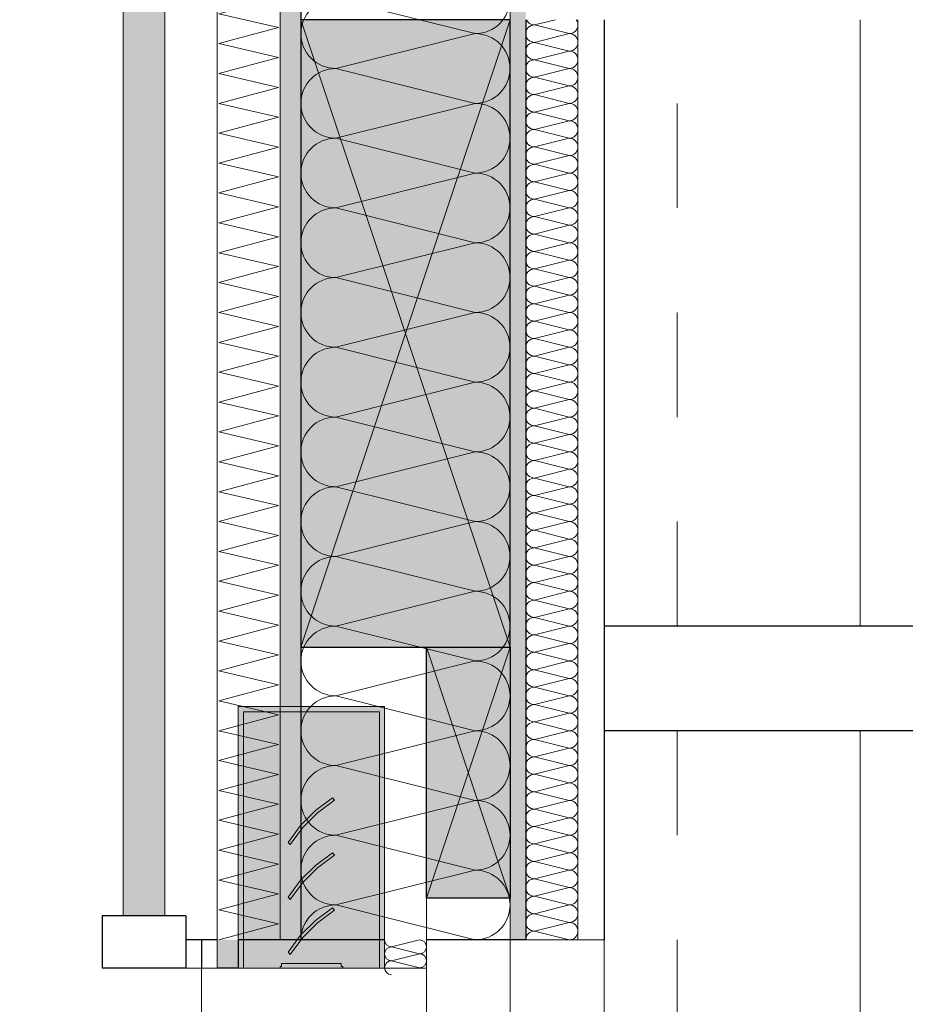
# Model space of a CAD drawing. Header units: metres. Extents: x -16 to 43.7, y -22.2 to 4.
# Tile 18 of 77: x -0.6 to 0.2, y -7.4 to -6.5. Entities that reach past the tile are written whole.
import ezdxf

# ---------------------------------------------------------------- set-up
doc = ezdxf.new("R2010")
doc.units = ezdxf.units.M
doc.header["$MEASUREMENT"] = 0
doc.linetypes.add('Raster', pattern=[0.2, 0.1, -0.05, 0, -0.05])
doc.layers.get('0').update_dxf_attribs({"color": 8, "lineweight": 9})
doc.layers.get('Defpoints').update_dxf_attribs({"color": 8, "lineweight": 9})
for name, color, linetype in [('Neubau_A-Außenwände', 8, 'Continuous'), ('Neubau_A-Stützen', 8, 'Continuous'), ('Neubau_A-TB Wände', 8, 'Continuous'), ('Neubau_B-abgehängte Decke', 8, 'Continuous'), ('Neubau_R-Konstruktionsraster gross', 33, 'Continuous'), ('Neubau_S-Ausbesserung 2D_3D', 8, 'Continuous'), ('Neubau_S-Linien _ Schraffuren.2D', 8, 'Continuous'), ('Neubau_T-Bemaßung', 8, 'Continuous'), ('Neubau_Z-Modellierung Fassade', 8, 'Continuous')]:
    doc.layers.add(name, color=color, linetype=linetype)
doc.styles.add('ERSTELLTER_STIL_2', font='arial.ttf')
doc.dimstyles.new('ERSTELLTER_STIL__1', dxfattribs={"dimtxt": 0.0875, "dimasz": 0.059375, "dimexe": 0.18, "dimexo": 0.0625, "dimgap": 0, "dimtad": 1, "dimzin": 0, "dimdsep": 46, "dimtxsty": 'ERSTELLTER_STIL_2', "dimblk": 'ARROWHEAD_6', "dimblk1": 'ARROWHEAD_6', "dimblk2": 'ARROWHEAD_6', "dimcen": 0.09, "dimclrd": 7, "dimclre": 7, "dimclrt": 7, "dimazin": 0, "dimtfac": 1, "dimtdec": 4, "dimtmove": 0, "dimatfit": 3, "dimfxl": 1, "dimtolj": 1, "dimtzin": 0, "dimarcsym": 0})

# ---------------------------------------------------------------- blocks, each defined once
blk = doc.blocks.new('*X221', base_point=(3718.76562, 0))
at = {"layer": 'Neubau_A-Außenwände', "color": 8, "linetype": 'Continuous', "lineweight": 9}
for p, q in [((4083.40684, 2.8), (4083.38018, 2.79333)), ((4083.40684, 2.78667), (4083.38018, 2.79333)), ((4083.40684, 2.78667), (4083.38018, 2.78)), ((4083.40684, 2.77333), (4083.38018, 2.78)), ((4083.40684, 2.77333), (4083.40551, 2.773))]:
    blk.add_line(p, q, dxfattribs=at)
for centre, start, end in [((4083.38018, 2.8), 180, 270), ((4083.40684, 2.79333), 0, 90), ((4083.38018, 2.78667), 90, 180), ((4083.40684, 2.79333), 270, 0), ((4083.38018, 2.78667), 180, 270), ((4083.38018, 2.77333), 90, 180), ((4083.40684, 2.78), 0, 90), ((4083.40684, 2.78), 270, 0), ((4083.38018, 2.77333), 182.86241, 270), ((4083.40684, 2.76667), 71.80513, 90)]:
    blk.add_arc(centre, 0.00667, start, end, dxfattribs=at)
blk = doc.blocks.new('*X222', base_point=(3718.76562, 0))
at = {"layer": 'Neubau_A-Außenwände', "linetype": 'Continuous', "lineweight": 9}
blk.add_hatch(color=8, dxfattribs=at).paths.add_polyline_path([(4083.23351, 2.8), (4083.21351, 2.8), (4083.21351, 2.773), (4083.23351, 2.773)])
blk = doc.blocks.new('*X225', base_point=(3718.76562, 0))
at = {"layer": 'Neubau_A-Außenwände', "color": 8, "linetype": 'Continuous', "lineweight": 9}
for p, q in [((4083.45351, 4.465), (4083.32684, 4.43333)), ((4083.46018, 4.4), (4083.32684, 4.43333)), ((4083.46018, 4.4), (4083.32684, 4.36667)), ((4083.46018, 4.33333), (4083.32684, 4.36667)), ((4083.46018, 4.33333), (4083.32684, 4.3)), ((4083.46018, 4.26667), (4083.32684, 4.3)), ((4083.46018, 4.26667), (4083.32684, 4.23333)), ((4083.46018, 4.2), (4083.32684, 4.23333)), ((4083.46018, 4.2), (4083.32684, 4.16667)), ((4083.46018, 4.13333), (4083.32684, 4.16667)), ((4083.46018, 4.13333), (4083.32684, 4.1)), ((4083.46018, 4.06667), (4083.32684, 4.1)), ((4083.46018, 4.06667), (4083.32684, 4.03333)), ((4083.46018, 4), (4083.32684, 4.03333)), ((4083.46018, 4), (4083.32684, 3.96667)), ((4083.46018, 3.93333), (4083.32684, 3.96667)), ((4083.46018, 3.93333), (4083.32684, 3.9)), ((4083.46018, 3.86667), (4083.32684, 3.9)), ((4083.46018, 3.86667), (4083.32684, 3.83333)), ((4083.46018, 3.8), (4083.32684, 3.83333)), ((4083.46018, 3.8), (4083.32684, 3.76667)), ((4083.46018, 3.73333), (4083.32684, 3.76667)), ((4083.46018, 3.73333), (4083.32684, 3.7)), ((4083.46018, 3.66667), (4083.32684, 3.7)), ((4083.46018, 3.66667), (4083.32684, 3.63333)), ((4083.46018, 3.6), (4083.32684, 3.63333)), ((4083.46018, 3.6), (4083.32684, 3.56667)), ((4083.46018, 3.53333), (4083.32684, 3.56667)), ((4083.46018, 3.53333), (4083.32684, 3.5)), ((4083.46018, 3.46667), (4083.32684, 3.5)), ((4083.46018, 3.46667), (4083.32684, 3.43333)), ((4083.46018, 3.4), (4083.32684, 3.43333)), ((4083.46018, 3.4), (4083.32684, 3.36667)), ((4083.46018, 3.33333), (4083.32684, 3.36667)), ((4083.46018, 3.33333), (4083.32684, 3.3)), ((4083.46018, 3.26667), (4083.32684, 3.3)), ((4083.46018, 3.26667), (4083.32684, 3.23333)), ((4083.46018, 3.2), (4083.32684, 3.23333)), ((4083.46018, 3.2), (4083.32684, 3.16667)), ((4083.46018, 3.13333), (4083.32684, 3.16667)), ((4083.46018, 3.13333), (4083.32684, 3.1)), ((4083.46018, 3.06667), (4083.32684, 3.1)), ((4083.46018, 3.06667), (4083.32684, 3.03333)), ((4083.46018, 3), (4083.32684, 3.03333)), ((4083.46018, 3), (4083.32684, 2.96667)), ((4083.46018, 2.93333), (4083.32684, 2.96667)), ((4083.46018, 2.93333), (4083.32684, 2.9)), ((4083.46018, 2.86667), (4083.32684, 2.9)), ((4083.46018, 2.86667), (4083.32684, 2.83333)), ((4083.46018, 2.8), (4083.32684, 2.83333))]:
    blk.add_line(p, q, dxfattribs=at)
for centre, start, end in [((4083.32684, 4.46667), 182.86598, 270), ((4083.46018, 4.43333), 0, 71.80513), ((4083.32684, 4.4), 90, 180), ((4083.46018, 4.43333), 270, 0), ((4083.32684, 4.4), 180, 270), ((4083.46018, 4.36667), 0, 90), ((4083.32684, 4.33333), 90, 180), ((4083.46018, 4.36667), 270, 0), ((4083.32684, 4.33333), 180, 270), ((4083.46018, 4.3), 0, 90), ((4083.32684, 4.26667), 90, 180), ((4083.46018, 4.3), 270, 0), ((4083.32684, 4.26667), 180, 270), ((4083.46018, 4.23333), 0, 90), ((4083.32684, 4.2), 90, 180), ((4083.46018, 4.23333), 270, 0), ((4083.32684, 4.2), 180, 270), ((4083.46018, 4.16667), 0, 90), ((4083.32684, 4.13333), 90, 180), ((4083.46018, 4.16667), 270, 0), ((4083.32684, 4.13333), 180, 270), ((4083.46018, 4.1), 0, 90), ((4083.32684, 4.06667), 90, 180), ((4083.46018, 4.1), 270, 0), ((4083.32684, 4.06667), 180, 270), ((4083.46018, 4.03333), 0, 90), ((4083.32684, 4), 90, 180), ((4083.46018, 4.03333), 270, 0), ((4083.32684, 4), 180, 270), ((4083.46018, 3.96667), 0, 90), ((4083.32684, 3.93333), 90, 180), ((4083.46018, 3.96667), 270, 0), ((4083.32684, 3.93333), 180, 270), ((4083.46018, 3.9), 0, 90), ((4083.32684, 3.86667), 90, 180), ((4083.46018, 3.9), 270, 0), ((4083.32684, 3.86667), 180, 270), ((4083.46018, 3.83333), 0, 90), ((4083.32684, 3.8), 90, 180), ((4083.46018, 3.83333), 270, 0), ((4083.32684, 3.8), 180, 270), ((4083.46018, 3.76667), 0, 90), ((4083.32684, 3.73333), 90, 180), ((4083.46018, 3.76667), 270, 0), ((4083.32684, 3.73333), 180, 270), ((4083.46018, 3.7), 0, 90), ((4083.32684, 3.66667), 90, 180), ((4083.46018, 3.7), 270, 0), ((4083.32684, 3.66667), 180, 270), ((4083.46018, 3.63333), 0, 90), ((4083.32684, 3.6), 90, 180), ((4083.46018, 3.63333), 270, 0), ((4083.32684, 3.6), 180, 270), ((4083.46018, 3.56667), 0, 90), ((4083.32684, 3.53333), 90, 180), ((4083.46018, 3.56667), 270, 0), ((4083.32684, 3.53333), 180, 270), ((4083.46018, 3.5), 0, 90), ((4083.32684, 3.46667), 90, 180), ((4083.46018, 3.5), 270, 0), ((4083.32684, 3.46667), 180, 270), ((4083.46018, 3.43333), 0, 90), ((4083.32684, 3.4), 90, 180), ((4083.46018, 3.43333), 270, 0), ((4083.32684, 3.4), 180, 270), ((4083.46018, 3.36667), 0, 90), ((4083.32684, 3.33333), 90, 180), ((4083.46018, 3.36667), 270, 0), ((4083.32684, 3.33333), 180, 270), ((4083.46018, 3.3), 0, 90), ((4083.32684, 3.26667), 90, 180), ((4083.46018, 3.3), 270, 0), ((4083.32684, 3.26667), 180, 270), ((4083.46018, 3.23333), 0, 90), ((4083.32684, 3.2), 90, 180), ((4083.46018, 3.23333), 270, 0), ((4083.32684, 3.2), 180, 270), ((4083.46018, 3.16667), 0, 90), ((4083.32684, 3.13333), 90, 180), ((4083.46018, 3.16667), 270, 0), ((4083.32684, 3.13333), 180, 270), ((4083.46018, 3.1), 0, 90), ((4083.32684, 3.06667), 90, 180), ((4083.46018, 3.1), 270, 0), ((4083.32684, 3.06667), 180, 270), ((4083.46018, 3.03333), 0, 90), ((4083.32684, 3), 90, 180), ((4083.46018, 3.03333), 270, 0), ((4083.32684, 3), 180, 270), ((4083.46018, 2.96667), 0, 90), ((4083.32684, 2.93333), 90, 180), ((4083.46018, 2.96667), 270, 0), ((4083.32684, 2.93333), 180, 270), ((4083.46018, 2.9), 0, 90), ((4083.32684, 2.86667), 90, 180), ((4083.46018, 2.9), 270, 0), ((4083.32684, 2.86667), 180, 270), ((4083.46018, 2.83333), 0, 90), ((4083.32684, 2.8), 90, 180), ((4083.46018, 2.83333), 270, 0)]:
    blk.add_arc(centre, 0.03333, start, end, dxfattribs=at)
blk = doc.blocks.new('*X228', base_point=(3718.76562, 0))
at = {"layer": 'Neubau_A-Außenwände', "color": 8, "linetype": 'Continuous', "lineweight": 9}
for p, q in [((4083.21496, 4.45714), (4083.24428, 4.465)), ((4083.27206, 4.44387), (4083.21496, 4.45714)), ((4083.21496, 4.42857), (4083.27206, 4.44387)), ((4083.27206, 4.4153), (4083.21496, 4.42857)), ((4083.21496, 4.4), (4083.27206, 4.4153)), ((4083.27206, 4.38673), (4083.21496, 4.4)), ((4083.21496, 4.37143), (4083.27206, 4.38673)), ((4083.27206, 4.35816), (4083.21496, 4.37143)), ((4083.21496, 4.34286), (4083.27206, 4.35816)), ((4083.27206, 4.32959), (4083.21496, 4.34286)), ((4083.21496, 4.31429), (4083.27206, 4.32959)), ((4083.27206, 4.30102), (4083.21496, 4.31429)), ((4083.21496, 4.28571), (4083.27206, 4.30102)), ((4083.27206, 4.27244), (4083.21496, 4.28571)), ((4083.21496, 4.25714), (4083.27206, 4.27244)), ((4083.27206, 4.24387), (4083.21496, 4.25714)), ((4083.21496, 4.22857), (4083.27206, 4.24387)), ((4083.27206, 4.2153), (4083.21496, 4.22857)), ((4083.21496, 4.2), (4083.27206, 4.2153)), ((4083.27206, 4.18673), (4083.21496, 4.2)), ((4083.21496, 4.17143), (4083.27206, 4.18673)), ((4083.27206, 4.15816), (4083.21496, 4.17143)), ((4083.21496, 4.14286), (4083.27206, 4.15816)), ((4083.27206, 4.12959), (4083.21496, 4.14286)), ((4083.21496, 4.11429), (4083.27206, 4.12959)), ((4083.27206, 4.10102), (4083.21496, 4.11429)), ((4083.21496, 4.08571), (4083.27206, 4.10102)), ((4083.27206, 4.07244), (4083.21496, 4.08571)), ((4083.21496, 4.05714), (4083.27206, 4.07244)), ((4083.27206, 4.04387), (4083.21496, 4.05714)), ((4083.21496, 4.02857), (4083.27206, 4.04387)), ((4083.27206, 4.0153), (4083.21496, 4.02857)), ((4083.21496, 4), (4083.27206, 4.0153)), ((4083.27206, 3.98673), (4083.21496, 4)), ((4083.21496, 3.97143), (4083.27206, 3.98673)), ((4083.27206, 3.95816), (4083.21496, 3.97143)), ((4083.21496, 3.94286), (4083.27206, 3.95816)), ((4083.27206, 3.92959), (4083.21496, 3.94286)), ((4083.21496, 3.91429), (4083.27206, 3.92959)), ((4083.27206, 3.90102), (4083.21496, 3.91429)), ((4083.21496, 3.88571), (4083.27206, 3.90102)), ((4083.27206, 3.87244), (4083.21496, 3.88571)), ((4083.21496, 3.85714), (4083.27206, 3.87244)), ((4083.27206, 3.84387), (4083.21496, 3.85714)), ((4083.21496, 3.82857), (4083.27206, 3.84387)), ((4083.27206, 3.8153), (4083.21496, 3.82857)), ((4083.21496, 3.8), (4083.27206, 3.8153)), ((4083.27206, 3.78673), (4083.21496, 3.8)), ((4083.21496, 3.77143), (4083.27206, 3.78673)), ((4083.27206, 3.75816), (4083.21496, 3.77143)), ((4083.21496, 3.74286), (4083.27206, 3.75816)), ((4083.27206, 3.72959), (4083.21496, 3.74286)), ((4083.21496, 3.71429), (4083.27206, 3.72959)), ((4083.27206, 3.70102), (4083.21496, 3.71429)), ((4083.21496, 3.68571), (4083.27206, 3.70102)), ((4083.27206, 3.67244), (4083.21496, 3.68571)), ((4083.21496, 3.65714), (4083.27206, 3.67244)), ((4083.27206, 3.64387), (4083.21496, 3.65714)), ((4083.21496, 3.62857), (4083.27206, 3.64387)), ((4083.27206, 3.6153), (4083.21496, 3.62857)), ((4083.21496, 3.6), (4083.27206, 3.6153)), ((4083.27206, 3.58673), (4083.21496, 3.6)), ((4083.21496, 3.57143), (4083.27206, 3.58673)), ((4083.27206, 3.55816), (4083.21496, 3.57143)), ((4083.21496, 3.54286), (4083.27206, 3.55816)), ((4083.27206, 3.52959), (4083.21496, 3.54286)), ((4083.21496, 3.51429), (4083.27206, 3.52959)), ((4083.27206, 3.50102), (4083.21496, 3.51429)), ((4083.21496, 3.48571), (4083.27206, 3.50102)), ((4083.27206, 3.47244), (4083.21496, 3.48571)), ((4083.21496, 3.45714), (4083.27206, 3.47244)), ((4083.27206, 3.44387), (4083.21496, 3.45714)), ((4083.21496, 3.42857), (4083.27206, 3.44387)), ((4083.27206, 3.4153), (4083.21496, 3.42857)), ((4083.21496, 3.4), (4083.27206, 3.4153)), ((4083.27206, 3.38673), (4083.21496, 3.4)), ((4083.21496, 3.37143), (4083.27206, 3.38673)), ((4083.27206, 3.35816), (4083.21496, 3.37143)), ((4083.21496, 3.34286), (4083.27206, 3.35816)), ((4083.27206, 3.32959), (4083.21496, 3.34286)), ((4083.21496, 3.31429), (4083.27206, 3.32959)), ((4083.27206, 3.30102), (4083.21496, 3.31429)), ((4083.21496, 3.28571), (4083.27206, 3.30102)), ((4083.27206, 3.27244), (4083.21496, 3.28571)), ((4083.21496, 3.25714), (4083.27206, 3.27244)), ((4083.27206, 3.24387), (4083.21496, 3.25714)), ((4083.21496, 3.22857), (4083.27206, 3.24387)), ((4083.27206, 3.2153), (4083.21496, 3.22857)), ((4083.21496, 3.2), (4083.27206, 3.2153)), ((4083.27206, 3.18673), (4083.21496, 3.2)), ((4083.21496, 3.17143), (4083.27206, 3.18673)), ((4083.27206, 3.15816), (4083.21496, 3.17143)), ((4083.21496, 3.14286), (4083.27206, 3.15816)), ((4083.27206, 3.12959), (4083.21496, 3.14286)), ((4083.21496, 3.11429), (4083.27206, 3.12959)), ((4083.27206, 3.10102), (4083.21496, 3.11429)), ((4083.21496, 3.08571), (4083.27206, 3.10102)), ((4083.27206, 3.07244), (4083.21496, 3.08571)), ((4083.21496, 3.05714), (4083.27206, 3.07244)), ((4083.27206, 3.04387), (4083.21496, 3.05714)), ((4083.21496, 3.02857), (4083.27206, 3.04387)), ((4083.27206, 3.0153), (4083.21496, 3.02857)), ((4083.21496, 3), (4083.27206, 3.0153)), ((4083.27206, 2.98673), (4083.21496, 3)), ((4083.21496, 2.97143), (4083.27206, 2.98673)), ((4083.27206, 2.95816), (4083.21496, 2.97143)), ((4083.21496, 2.94286), (4083.27206, 2.95816)), ((4083.27206, 2.92959), (4083.21496, 2.94286)), ((4083.21496, 2.91429), (4083.27206, 2.92959)), ((4083.27206, 2.90102), (4083.21496, 2.91429)), ((4083.21496, 2.88571), (4083.27206, 2.90102)), ((4083.27206, 2.87244), (4083.21496, 2.88571)), ((4083.21496, 2.85714), (4083.27206, 2.87244)), ((4083.27206, 2.84387), (4083.21496, 2.85714)), ((4083.21496, 2.82857), (4083.27206, 2.84387)), ((4083.27206, 2.8153), (4083.21496, 2.82857)), ((4083.21496, 2.8), (4083.27206, 2.8153))]:
    blk.add_line(p, q, dxfattribs=at)
blk = doc.blocks.new('*X238', base_point=(3718.76562, 0))
at = {"layer": 'Neubau_A-TB Wände', "color": 8, "linetype": 'Continuous', "lineweight": 9}
for p, q in [((4083.53684, 3.68), (4083.51684, 3.675)), ((4083.55018, 3.66667), (4083.51684, 3.675)), ((4083.55018, 3.66667), (4083.51684, 3.65833)), ((4083.55018, 3.65), (4083.51684, 3.65833)), ((4083.55018, 3.65), (4083.51684, 3.64167)), ((4083.55018, 3.63333), (4083.51684, 3.64167)), ((4083.55018, 3.63333), (4083.51684, 3.625)), ((4083.55018, 3.61667), (4083.51684, 3.625)), ((4083.55018, 3.61667), (4083.51684, 3.60833)), ((4083.55018, 3.6), (4083.51684, 3.60833)), ((4083.55018, 3.6), (4083.51684, 3.59167)), ((4083.55018, 3.58333), (4083.51684, 3.59167)), ((4083.55018, 3.58333), (4083.51684, 3.575)), ((4083.55018, 3.56667), (4083.51684, 3.575)), ((4083.55018, 3.56667), (4083.51684, 3.55833)), ((4083.55018, 3.55), (4083.51684, 3.55833)), ((4083.55018, 3.55), (4083.51684, 3.54167)), ((4083.55018, 3.53333), (4083.51684, 3.54167)), ((4083.55018, 3.53333), (4083.51684, 3.525)), ((4083.55018, 3.51667), (4083.51684, 3.525)), ((4083.55018, 3.51667), (4083.51684, 3.50833)), ((4083.55018, 3.5), (4083.51684, 3.50833)), ((4083.55018, 3.5), (4083.51684, 3.49167)), ((4083.55018, 3.48333), (4083.51684, 3.49167)), ((4083.55018, 3.48333), (4083.51684, 3.475)), ((4083.55018, 3.46667), (4083.51684, 3.475)), ((4083.55018, 3.46667), (4083.51684, 3.45833)), ((4083.55018, 3.45), (4083.51684, 3.45833)), ((4083.55018, 3.45), (4083.51684, 3.44167)), ((4083.55018, 3.43333), (4083.51684, 3.44167)), ((4083.55018, 3.43333), (4083.51684, 3.425)), ((4083.55018, 3.41667), (4083.51684, 3.425)), ((4083.55018, 3.41667), (4083.51684, 3.40833)), ((4083.55018, 3.4), (4083.51684, 3.40833)), ((4083.55018, 3.4), (4083.51684, 3.39167)), ((4083.55018, 3.38333), (4083.51684, 3.39167)), ((4083.55018, 3.38333), (4083.51684, 3.375)), ((4083.55018, 3.36667), (4083.51684, 3.375)), ((4083.55018, 3.36667), (4083.51684, 3.35833)), ((4083.55018, 3.35), (4083.51684, 3.35833)), ((4083.55018, 3.35), (4083.51684, 3.34167)), ((4083.55018, 3.33333), (4083.51684, 3.34167)), ((4083.55018, 3.33333), (4083.51684, 3.325)), ((4083.55018, 3.31667), (4083.51684, 3.325)), ((4083.55018, 3.31667), (4083.51684, 3.30833)), ((4083.55018, 3.3), (4083.51684, 3.30833)), ((4083.55018, 3.3), (4083.51684, 3.29167)), ((4083.55018, 3.28333), (4083.51684, 3.29167)), ((4083.55018, 3.28333), (4083.51684, 3.275)), ((4083.55018, 3.26667), (4083.51684, 3.275)), ((4083.55018, 3.26667), (4083.51684, 3.25833)), ((4083.55018, 3.25), (4083.51684, 3.25833)), ((4083.55018, 3.25), (4083.51684, 3.24167)), ((4083.55018, 3.23333), (4083.51684, 3.24167)), ((4083.55018, 3.23333), (4083.51684, 3.225)), ((4083.55018, 3.21667), (4083.51684, 3.225)), ((4083.55018, 3.21667), (4083.51684, 3.20833)), ((4083.55018, 3.2), (4083.51684, 3.20833)), ((4083.55018, 3.2), (4083.51684, 3.19167)), ((4083.55018, 3.18333), (4083.51684, 3.19167)), ((4083.55018, 3.18333), (4083.51684, 3.175)), ((4083.55018, 3.16667), (4083.51684, 3.175)), ((4083.55018, 3.16667), (4083.51684, 3.15833)), ((4083.55018, 3.15), (4083.51684, 3.15833)), ((4083.55018, 3.15), (4083.51684, 3.14167)), ((4083.55018, 3.13333), (4083.51684, 3.14167)), ((4083.55018, 3.13333), (4083.51684, 3.125)), ((4083.55018, 3.11667), (4083.51684, 3.125)), ((4083.55018, 3.11667), (4083.51684, 3.10833)), ((4083.55018, 3.1), (4083.51684, 3.10833)), ((4083.55018, 3.1), (4083.51684, 3.09167)), ((4083.55018, 3.08333), (4083.51684, 3.09167)), ((4083.55018, 3.08333), (4083.51684, 3.075)), ((4083.55018, 3.06667), (4083.51684, 3.075)), ((4083.55018, 3.06667), (4083.51684, 3.05833)), ((4083.55018, 3.05), (4083.51684, 3.05833)), ((4083.55018, 3.05), (4083.51684, 3.04167)), ((4083.55018, 3.03333), (4083.51684, 3.04167)), ((4083.55018, 3.03333), (4083.51684, 3.025)), ((4083.55018, 3.01667), (4083.51684, 3.025)), ((4083.55018, 3.01667), (4083.51684, 3.00833)), ((4083.55018, 3), (4083.51684, 3.00833)), ((4083.55018, 3), (4083.51684, 2.99167)), ((4083.55018, 2.98333), (4083.51684, 2.99167)), ((4083.55018, 2.98333), (4083.51684, 2.975)), ((4083.55018, 2.96667), (4083.51684, 2.975)), ((4083.55018, 2.96667), (4083.51684, 2.95833)), ((4083.55018, 2.95), (4083.51684, 2.95833)), ((4083.55018, 2.95), (4083.51684, 2.94167)), ((4083.55018, 2.93333), (4083.51684, 2.94167)), ((4083.55018, 2.93333), (4083.51684, 2.925)), ((4083.55018, 2.91667), (4083.51684, 2.925)), ((4083.55018, 2.91667), (4083.51684, 2.90833)), ((4083.55018, 2.9), (4083.51684, 2.90833)), ((4083.55018, 2.9), (4083.51684, 2.89167)), ((4083.55018, 2.88333), (4083.51684, 2.89167)), ((4083.55018, 2.88333), (4083.51684, 2.875)), ((4083.55018, 2.86667), (4083.51684, 2.875)), ((4083.55018, 2.86667), (4083.51684, 2.85833)), ((4083.55018, 2.85), (4083.51684, 2.85833)), ((4083.55018, 2.85), (4083.51684, 2.84167)), ((4083.55018, 2.83333), (4083.51684, 2.84167)), ((4083.55018, 2.83333), (4083.51684, 2.825)), ((4083.55018, 2.81667), (4083.51684, 2.825)), ((4083.55018, 2.81667), (4083.51684, 2.80833)), ((4083.55018, 2.8), (4083.51684, 2.80833))]:
    blk.add_line(p, q, dxfattribs=at)
for centre, start, end in [((4083.51684, 3.66667), 90, 180), ((4083.51684, 3.68333), 203.57828, 270), ((4083.55018, 3.675), 270, 0), ((4083.55018, 3.675), 0, 36.86989), ((4083.51684, 3.66667), 180, 270), ((4083.55018, 3.65833), 0, 90), ((4083.51684, 3.65), 90, 180), ((4083.55018, 3.65833), 270, 0), ((4083.51684, 3.65), 180, 270), ((4083.55018, 3.64167), 0, 90), ((4083.51684, 3.63333), 90, 180), ((4083.55018, 3.64167), 270, 0), ((4083.51684, 3.63333), 180, 270), ((4083.55018, 3.625), 0, 90), ((4083.51684, 3.61667), 90, 180), ((4083.51684, 3.61667), 180, 270), ((4083.55018, 3.625), 270, 0), ((4083.55018, 3.60833), 0, 90), ((4083.51684, 3.6), 90, 180), ((4083.55018, 3.60833), 270, 0), ((4083.51684, 3.6), 180, 270), ((4083.55018, 3.59167), 0, 90), ((4083.51684, 3.58333), 90, 180), ((4083.55018, 3.59167), 270, 0), ((4083.51684, 3.58333), 180, 270), ((4083.55018, 3.575), 0, 90), ((4083.51684, 3.56667), 90, 180), ((4083.55018, 3.575), 270, 0), ((4083.51684, 3.56667), 180, 270), ((4083.55018, 3.55833), 0, 90), ((4083.51684, 3.55), 90, 180), ((4083.55018, 3.55833), 270, 0), ((4083.51684, 3.55), 180, 270), ((4083.51684, 3.53333), 90, 180), ((4083.55018, 3.54167), 0, 90), ((4083.55018, 3.54167), 270, 0), ((4083.51684, 3.53333), 180, 270), ((4083.55018, 3.525), 0, 90), ((4083.51684, 3.51667), 90, 180), ((4083.55018, 3.525), 270, 0), ((4083.51684, 3.51667), 180, 270), ((4083.55018, 3.50833), 0, 90), ((4083.51684, 3.5), 90, 180), ((4083.55018, 3.50833), 270, 0), ((4083.51684, 3.5), 180, 270), ((4083.55018, 3.49167), 0, 90), ((4083.51684, 3.48333), 90, 180), ((4083.55018, 3.49167), 270, 0), ((4083.51684, 3.48333), 180, 270), ((4083.51684, 3.46667), 90, 180), ((4083.55018, 3.475), 0, 90), ((4083.55018, 3.475), 270, 0), ((4083.51684, 3.46667), 180, 270), ((4083.55018, 3.45833), 0, 90), ((4083.51684, 3.45), 90, 180), ((4083.55018, 3.45833), 270, 0), ((4083.51684, 3.45), 180, 270), ((4083.55018, 3.44167), 0, 90), ((4083.51684, 3.43333), 90, 180), ((4083.55018, 3.44167), 270, 0), ((4083.51684, 3.43333), 180, 270), ((4083.55018, 3.425), 0, 90), ((4083.51684, 3.41667), 90, 180), ((4083.55018, 3.425), 270, 0), ((4083.51684, 3.41667), 180, 270), ((4083.55018, 3.40833), 0, 90), ((4083.51684, 3.4), 90, 180), ((4083.51684, 3.4), 180, 270), ((4083.55018, 3.40833), 270, 0), ((4083.55018, 3.39167), 0, 90), ((4083.51684, 3.38333), 90, 180), ((4083.55018, 3.39167), 270, 0), ((4083.51684, 3.38333), 180, 270), ((4083.55018, 3.375), 0, 90), ((4083.51684, 3.36667), 90, 180), ((4083.55018, 3.375), 270, 0), ((4083.51684, 3.36667), 180, 270), ((4083.55018, 3.35833), 0, 90), ((4083.51684, 3.35), 90, 180), ((4083.55018, 3.35833), 270, 0), ((4083.51684, 3.35), 180, 270), ((4083.55018, 3.34167), 0, 90), ((4083.51684, 3.33333), 90, 180), ((4083.55018, 3.34167), 270, 0), ((4083.51684, 3.33333), 180, 270), ((4083.51684, 3.31667), 90, 180), ((4083.55018, 3.325), 0, 90), ((4083.55018, 3.325), 270, 0), ((4083.51684, 3.31667), 180, 270), ((4083.55018, 3.30833), 0, 90), ((4083.51684, 3.3), 90, 180), ((4083.55018, 3.30833), 270, 0), ((4083.51684, 3.3), 180, 270), ((4083.55018, 3.29167), 0, 90), ((4083.51684, 3.28333), 90, 180), ((4083.55018, 3.29167), 270, 0), ((4083.51684, 3.28333), 180, 270), ((4083.55018, 3.275), 0, 90), ((4083.51684, 3.26667), 90, 180), ((4083.55018, 3.275), 270, 0), ((4083.51684, 3.26667), 180, 270), ((4083.51684, 3.25), 90, 180), ((4083.55018, 3.25833), 0, 90), ((4083.55018, 3.25833), 270, 0), ((4083.51684, 3.25), 180, 270), ((4083.55018, 3.24167), 0, 90), ((4083.51684, 3.23333), 90, 180), ((4083.55018, 3.24167), 270, 0), ((4083.51684, 3.23333), 180, 270), ((4083.55018, 3.225), 0, 90), ((4083.51684, 3.21667), 90, 180), ((4083.55018, 3.225), 270, 0), ((4083.51684, 3.21667), 180, 270), ((4083.55018, 3.20833), 0, 90), ((4083.51684, 3.2), 90, 180), ((4083.55018, 3.20833), 270, 0), ((4083.51684, 3.2), 180, 270), ((4083.55018, 3.19167), 0, 90), ((4083.51684, 3.18333), 90, 180), ((4083.51684, 3.18333), 180, 270), ((4083.55018, 3.19167), 270, 0), ((4083.55018, 3.175), 0, 90), ((4083.51684, 3.16667), 90, 180), ((4083.55018, 3.175), 270, 0), ((4083.51684, 3.16667), 180, 270), ((4083.55018, 3.15833), 0, 90), ((4083.51684, 3.15), 90, 180), ((4083.55018, 3.15833), 270, 0), ((4083.51684, 3.15), 180, 270), ((4083.55018, 3.14167), 0, 90), ((4083.51684, 3.13333), 90, 180), ((4083.55018, 3.14167), 270, 0), ((4083.51684, 3.13333), 180, 270), ((4083.55018, 3.125), 0, 90), ((4083.51684, 3.11667), 90, 180), ((4083.55018, 3.125), 270, 0), ((4083.51684, 3.11667), 180, 270), ((4083.51684, 3.1), 90, 180), ((4083.55018, 3.10833), 0, 90), ((4083.55018, 3.10833), 270, 0), ((4083.51684, 3.1), 180, 270), ((4083.55018, 3.09167), 0, 90), ((4083.51684, 3.08333), 90, 180), ((4083.55018, 3.09167), 270, 0), ((4083.51684, 3.08333), 180, 270), ((4083.55018, 3.075), 0, 90), ((4083.51684, 3.06667), 90, 180), ((4083.55018, 3.075), 270, 0), ((4083.51684, 3.06667), 180, 270), ((4083.55018, 3.05833), 0, 90), ((4083.51684, 3.05), 90, 180), ((4083.55018, 3.05833), 270, 0), ((4083.51684, 3.05), 180, 270), ((4083.51684, 3.03333), 90, 180), ((4083.55018, 3.04167), 0, 90), ((4083.55018, 3.04167), 270, 0), ((4083.51684, 3.03333), 180, 270), ((4083.55018, 3.025), 0, 90), ((4083.51684, 3.01667), 90, 180), ((4083.55018, 3.025), 270, 0), ((4083.51684, 3.01667), 180, 270), ((4083.55018, 3.00833), 0, 90), ((4083.51684, 3), 90, 180), ((4083.55018, 3.00833), 270, 0), ((4083.51684, 3), 180, 270), ((4083.55018, 2.99167), 0, 90), ((4083.51684, 2.98333), 90, 180), ((4083.55018, 2.99167), 270, 0), ((4083.51684, 2.98333), 180, 270), ((4083.55018, 2.975), 0, 90), ((4083.51684, 2.96667), 90, 180), ((4083.51684, 2.96667), 180, 270), ((4083.55018, 2.975), 270, 0), ((4083.55018, 2.95833), 0, 90), ((4083.51684, 2.95), 90, 180), ((4083.55018, 2.95833), 270, 0), ((4083.51684, 2.95), 180, 270), ((4083.55018, 2.94167), 0, 90), ((4083.51684, 2.93333), 90, 180), ((4083.55018, 2.94167), 270, 0), ((4083.51684, 2.93333), 180, 270), ((4083.55018, 2.925), 0, 90), ((4083.51684, 2.91667), 90, 180), ((4083.55018, 2.925), 270, 0), ((4083.51684, 2.91667), 180, 270), ((4083.55018, 2.90833), 0, 90), ((4083.51684, 2.9), 90, 180), ((4083.55018, 2.90833), 270, 0), ((4083.51684, 2.9), 180, 270), ((4083.51684, 2.88333), 90, 180), ((4083.55018, 2.89167), 0, 90), ((4083.55018, 2.89167), 270, 0), ((4083.51684, 2.88333), 180, 270), ((4083.55018, 2.875), 0, 90), ((4083.51684, 2.86667), 90, 180), ((4083.55018, 2.875), 270, 0), ((4083.51684, 2.86667), 180, 270), ((4083.55018, 2.85833), 0, 90), ((4083.51684, 2.85), 90, 180), ((4083.55018, 2.85833), 270, 0), ((4083.51684, 2.85), 180, 270), ((4083.55018, 2.84167), 0, 90), ((4083.51684, 2.83333), 90, 180), ((4083.55018, 2.84167), 270, 0), ((4083.51684, 2.83333), 180, 270), ((4083.55018, 2.825), 0, 90), ((4083.51684, 2.81667), 90, 180), ((4083.51684, 2.81667), 180, 270), ((4083.55018, 2.825), 270, 0), ((4083.55018, 2.80833), 0, 90), ((4083.51684, 2.8), 90, 180), ((4083.55018, 2.80833), 270, 0)]:
    blk.add_arc(centre, 0.00833, start, end, dxfattribs=at)
blk = doc.blocks.new('ARROWHEAD_6')
at = {"color": 0, "linetype": 'Continuous', "lineweight": 0}
for p, q in [((-0.5, -0.5), (0.5, 0.5)), ((0, 0), (-1, 0))]:
    blk.add_line(p, q, dxfattribs=at)
blk = doc.blocks.new('*D267')
at = {"layer": 'Defpoints', "color": 0, "linetype": 'Continuous', "transparency": 16777216}
for p in [(-1.95125, -1.49488), (-1.89, -1.49488), (-0.44, -10.195)]:
    blk.add_point(p, dxfattribs=at)
at = {"layer": 'Neubau_T-Bemaßung', "linetype": 'Continuous', "lineweight": -2, "transparency": 16777216}
for p, q in [((-1.9525, -1.49488), (-2.13125, -1.49488)), ((-1.95125, -1.55426), (-1.95125, -5.73489)), ((-1.95125, -10.13563), (-1.95125, -5.962)), ((-0.5025, -10.195), (-2.13125, -10.195))]:
    blk.add_line(p, q, dxfattribs=at)
at = {"layer": 'Neubau_T-Bemaßung', "linetype": 'Continuous', "lineweight": -2, "transparency": 16777216, "xscale": 0.059375, "yscale": 0.059375, "zscale": 0.059375}
for p, rotation in [((-1.95125, -1.49488), 90), ((-1.95125, -10.195), 270)]:
    blk.add_blockref('ARROWHEAD_6', p, dxfattribs=dict(at, rotation=rotation))
at = {"layer": 'Neubau_T-Bemaßung', "linetype": 'Continuous', "lineweight": 9, "transparency": 16777216, "insert": (-1.95125, -5.84844), "char_height": 0.0875, "attachment_point": 5, "rotation": 90, "style": 'ERSTELLTER_STIL_2'}
blk.add_mtext('\\A1;8.70', dxfattribs=at)
blk = doc.blocks.new('*D293')
at = {"layer": 'Defpoints', "color": 0, "linetype": 'Continuous', "transparency": 16777216}
for p in [(3.59, -7.175), (3.75429, -7.175), (-9.662, -10.175)]:
    blk.add_point(p, dxfattribs=at)
at = {"layer": 'Neubau_T-Bemaßung', "linetype": 'Continuous', "lineweight": -2, "transparency": 16777216}
for p, q in [((3.6525, -7.175), (3.93429, -7.175)), ((3.75429, -7.23438), (3.75429, -8.56504)), ((3.75429, -10.11563), (3.75429, -8.79197)), ((-9.5995, -10.175), (3.93429, -10.175))]:
    blk.add_line(p, q, dxfattribs=at)
at = {"layer": 'Neubau_T-Bemaßung', "linetype": 'Continuous', "lineweight": -2, "transparency": 16777216, "xscale": 0.059375, "yscale": 0.059375, "zscale": 0.059375}
for p, rotation in [((3.75429, -7.175), 90), ((3.75429, -10.175), 270)]:
    blk.add_blockref('ARROWHEAD_6', p, dxfattribs=dict(at, rotation=rotation))
at = {"layer": 'Neubau_T-Bemaßung', "linetype": 'Continuous', "lineweight": 9, "transparency": 16777216, "insert": (3.75429, -8.6785), "char_height": 0.0875, "attachment_point": 5, "rotation": 90, "style": 'ERSTELLTER_STIL_2'}
blk.add_mtext('\\A1;3.00', dxfattribs=at)
blk = doc.blocks.new('*D314')
at = {"layer": 'Defpoints', "color": 0, "linetype": 'Continuous', "transparency": 16777216}
for p in [(19.40789, -7.175), (19.84, -7.175), (-9.662, -10.175)]:
    blk.add_point(p, dxfattribs=at)
at = {"layer": 'Neubau_T-Bemaßung', "linetype": 'Continuous', "lineweight": -2, "transparency": 16777216}
for p, q in [((19.7775, -7.175), (19.22789, -7.175)), ((19.40789, -7.23438), (19.40789, -8.63178)), ((19.40789, -10.11562), (19.40789, -8.8587)), ((-9.5995, -10.175), (19.58789, -10.175))]:
    blk.add_line(p, q, dxfattribs=at)
at = {"layer": 'Neubau_T-Bemaßung', "linetype": 'Continuous', "lineweight": -2, "transparency": 16777216, "xscale": 0.059375, "yscale": 0.059375, "zscale": 0.059375}
for p, rotation in [((19.40789, -7.175), 90), ((19.40789, -10.175), 270)]:
    blk.add_blockref('ARROWHEAD_6', p, dxfattribs=dict(at, rotation=rotation))
at = {"layer": 'Neubau_T-Bemaßung', "linetype": 'Continuous', "lineweight": 9, "transparency": 16777216, "insert": (19.40789, -8.74524), "char_height": 0.0875, "attachment_point": 5, "rotation": 90, "style": 'ERSTELLTER_STIL_2'}
blk.add_mtext('\\A1;3.00', dxfattribs=at)

msp = doc.modelspace()

# ---------------------------------------------------------------- hatches: boundary and pattern name
at = {"layer": 'Neubau_A-Außenwände', "linetype": 'Continuous', "lineweight": 15}
for points in [[(-0.53, -5.71), (-0.53, -7.352), (-0.49, -7.352), (-0.49, -5.71)], [(-0.38, -5.71), (-0.38, -7.375), (-0.36, -7.375), (-0.36, -5.71)], [(-0.16, -7.375), (-0.145, -7.375), (-0.145, -5.71), (-0.16, -5.71)]]:
    msp.add_hatch(color=256, dxfattribs=at).paths.add_polyline_path(points)
at = {"layer": 'Neubau_A-Außenwände', "linetype": 'Continuous', "lineweight": 0}
h = msp.add_hatch(dxfattribs=at)
h.set_pattern_fill('GIPS_0001', color=256, style=0, pattern_type=2)
h.set_pattern_definition([(45, (-364.88789, -10.175), (-0.0176776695, 0.0176776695), [0, -0.025])])
h.paths.add_polyline_path([(-0.455, -7.402), (-0.44, -7.402), (-0.44, -7.375), (-0.455, -7.375)])
at = {"layer": 'Neubau_S-Ausbesserung 2D_3D', "linetype": 'Continuous', "lineweight": 15}
for points in [[(-0.16, -6.495), (-0.36, -6.495), (-0.36, -7.095), (-0.16, -7.095)], [(-0.16, -7.095), (-0.16, -7.335), (-0.24, -7.335), (-0.24, -7.095)]]:
    msp.add_hatch(color=256, dxfattribs=at).paths.add_polyline_path(points)
at = {"layer": 'Neubau_S-Linien _ Schraffuren.2D', "linetype": 'Continuous', "lineweight": 15}
for points in [[(-0.28, -7.402), (-0.42, -7.402), (-0.42, -7.152), (-0.28, -7.152)], [(-0.28, -7.402), (-0.285, -7.402), (-0.285, -7.157), (-0.415, -7.157), (-0.415, -7.402), (-0.42, -7.402), (-0.42, -7.152), (-0.28, -7.152)], [(-0.32773, -7.24146), (-0.34399, -7.25348), (-0.35813, -7.26762), (-0.37015, -7.28388), (-0.37227, -7.28176), (-0.36025, -7.2655), (-0.34611, -7.25136), (-0.32985, -7.23934)], [(-0.32773, -7.29401), (-0.34399, -7.30603), (-0.35813, -7.32018), (-0.37015, -7.33644), (-0.37227, -7.33432), (-0.36025, -7.31806), (-0.34611, -7.30391), (-0.32985, -7.29189)], [(-0.32773, -7.34657), (-0.34399, -7.35859), (-0.35813, -7.37273), (-0.37015, -7.389), (-0.37227, -7.38687), (-0.36025, -7.37061), (-0.34611, -7.35647), (-0.32985, -7.34445)], [(-0.3215, -7.3975), (-0.3215, -7.4005), (-0.32, -7.4005), (-0.32, -7.402), (-0.38, -7.402), (-0.38, -7.4005), (-0.3785, -7.4005), (-0.3785, -7.3975)]]:
    msp.add_hatch(color=256, dxfattribs=at).paths.add_polyline_path(points)

# ---------------------------------------------------------------- linework, layer by layer
at = {"layer": 'Neubau_A-Außenwände', "linetype": 'Continuous', "lineweight": 15}
for p, q in [((-0.53, -5.71), (-0.53, -7.352)), ((-0.49, -5.71), (-0.49, -7.352)), ((-0.44, -5.71), (-0.44, -7.375)), ((-0.38, -5.71), (-0.38, -7.375)), ((-0.16, -7.335), (-0.24, -7.335)), ((-0.28, -7.375), (-0.28, -7.402)), ((-0.44, -7.402), (-0.455, -7.402)), ((-0.24, -7.402), (-0.28, -7.402))]:
    msp.add_line(p, q, dxfattribs=at)
at = {"layer": 'Neubau_A-Außenwände', "linetype": 'Continuous', "lineweight": 25}
for p, q in [((-0.36, -5.71), (-0.36, -7.375)), ((-0.145, -6.495), (-0.145, -7.375)), ((-0.455, -7.375), (-0.47, -7.375)), ((-0.455, -7.375), (-0.455, -7.402)), ((-0.44, -7.375), (-0.455, -7.375)), ((-0.42, -7.375), (-0.42, -7.402)), ((-0.42, -7.402), (-0.44, -7.402))]:
    msp.add_line(p, q, dxfattribs=at)
at = {"layer": 'Neubau_A-Außenwände', "linetype": 'Continuous', "lineweight": 9}
for p, q in [((-0.42, -7.152), (-0.42, -7.375)), ((-0.28, -7.152), (-0.42, -7.152)), ((-0.28, -7.152), (-0.28, -7.375)), ((-0.415, -7.157), (-0.415, -7.402)), ((-0.285, -7.157), (-0.415, -7.157)), ((-0.285, -7.157), (-0.285, -7.402)), ((-0.32985, -7.23934), (-0.32773, -7.24146)), ((-0.37227, -7.28176), (-0.37015, -7.28388)), ((-0.32985, -7.29189), (-0.32773, -7.29401)), ((-0.37227, -7.33432), (-0.37015, -7.33644)), ((-0.32985, -7.34445), (-0.32773, -7.34657)), ((-0.44, -7.375), (-0.44, -7.402)), ((-0.37227, -7.38687), (-0.37015, -7.389)), ((-0.38, -7.4005), (-0.38, -7.402)), ((-0.3785, -7.4005), (-0.38, -7.4005)), ((-0.3785, -7.3975), (-0.3785, -7.4005)), ((-0.3215, -7.3975), (-0.3785, -7.3975)), ((-0.3215, -7.3975), (-0.3215, -7.4005)), ((-0.32, -7.4005), (-0.3215, -7.4005)), ((-0.32, -7.4005), (-0.32, -7.402)), ((-0.455, -9.875), (-0.455, -7.402)), ((-0.415, -7.402), (-0.42, -7.402)), ((-0.38, -7.402), (-0.415, -7.402)), ((-0.32, -7.402), (-0.38, -7.402)), ((-0.285, -7.402), (-0.32, -7.402)), ((-0.28, -7.402), (-0.285, -7.402))]:
    msp.add_line(p, q, dxfattribs=at)
at = {"layer": 'Neubau_A-Außenwände', "linetype": 'Continuous', "lineweight": 15, "flags": 128}
for points in [[(-0.16, -5.71), (-0.16, -7.335), (-0.16, -7.375)], [(-0.24, -7.335), (-0.24, -7.375), (-0.24, -7.402), (-0.24, -7.485)], [(-0.16, -7.375), (-0.16, -7.465), (-0.16, -7.485)]]:
    msp.add_lwpolyline(points, dxfattribs=at)
at = {"layer": 'Neubau_A-Außenwände', "linetype": 'Continuous', "lineweight": 9, "flags": 128}
for points in [[(-0.32985, -7.23934), (-0.34611, -7.25136), (-0.36025, -7.2655), (-0.37227, -7.28176)], [(-0.32773, -7.24146), (-0.34399, -7.25348), (-0.35813, -7.26762), (-0.37015, -7.28388)], [(-0.32985, -7.29189), (-0.34611, -7.30391), (-0.36025, -7.31806), (-0.37227, -7.33432)], [(-0.32773, -7.29401), (-0.34399, -7.30603), (-0.35813, -7.32018), (-0.37015, -7.33644)], [(-0.32985, -7.34445), (-0.34611, -7.35647), (-0.36025, -7.37061), (-0.37227, -7.38687)], [(-0.32773, -7.34657), (-0.34399, -7.35859), (-0.35813, -7.37273), (-0.37015, -7.389)]]:
    msp.add_lwpolyline(points, dxfattribs=at)
at = {"layer": 'Neubau_A-Außenwände', "linetype": 'Continuous', "lineweight": 25, "flags": 128}
for points in [[(-0.28, -7.375), (-0.36, -7.375), (-0.38, -7.375), (-0.42, -7.375)], [(-0.145, -7.375), (-0.16, -7.375), (-0.24, -7.375)]]:
    msp.add_lwpolyline(points, dxfattribs=at)
at = {"layer": 'Neubau_A-Stützen', "linetype": 'Continuous', "lineweight": 9}
for p, q in [((0.175, -7.075), (0.175, -6.495)), ((0.175, -10.175), (0.175, -7.175))]:
    msp.add_line(p, q, dxfattribs=at)
at = {"layer": 'Neubau_A-TB Wände', "linetype": 'Continuous', "lineweight": 9}
for p, q in [((-0.095, -6.495), (-0.095, -7.375)), ((-0.07, -7.375), (-0.07, -10.175))]:
    msp.add_line(p, q, dxfattribs=at)
at = {"layer": 'Neubau_A-TB Wände', "linetype": 'Continuous', "lineweight": 25}
for p, q in [((-0.07, -6.495), (-0.07, -7.075)), ((-0.07, -7.075), (-0.07, -7.175)), ((-0.07, -7.175), (-0.07, -7.375))]:
    msp.add_line(p, q, dxfattribs=at)
at = {"layer": 'Neubau_A-TB Wände', "linetype": 'Continuous', "lineweight": 15, "flags": 128}
msp.add_lwpolyline([(-0.07, -7.375), (-0.0825, -7.375), (-0.095, -7.375), (-0.145, -7.375)], dxfattribs=at)
at = {"layer": 'Neubau_B-abgehängte Decke', "linetype": 'Continuous', "lineweight": 25}
for p, q in [((7.25, -7.075), (-0.07, -7.075)), ((7.25, -7.175), (-0.07, -7.175))]:
    msp.add_line(p, q, dxfattribs=at)
at = {"layer": 'Neubau_R-Konstruktionsraster gross', "linetype": 'Raster', "lineweight": 9}
msp.add_line((0, -1.175), (0, -15.175), dxfattribs=at)
at = {"layer": 'Neubau_S-Ausbesserung 2D_3D', "linetype": 'Continuous', "lineweight": 15}
for p, q in [((-0.16, -6.495), (-0.36, -7.095)), ((-0.36, -6.495), (-0.16, -7.095)), ((-0.16, -7.095), (-0.24, -7.335)), ((-0.16, -7.335), (-0.24, -7.095))]:
    msp.add_line(p, q, dxfattribs=at)
at = {"layer": 'Neubau_S-Ausbesserung 2D_3D', "linetype": 'Continuous', "lineweight": 25, "flags": 128}
for points in [[(-0.16, -6.495), (-0.36, -6.495), (-0.36, -7.095), (-0.16, -7.095)], [(-0.16, -7.095), (-0.16, -7.335), (-0.24, -7.335), (-0.24, -7.095)]]:
    msp.add_lwpolyline(points, close=True, dxfattribs=at)
at = {"layer": 'Neubau_S-Linien _ Schraffuren.2D', "linetype": 'Continuous', "lineweight": 9}
for p, q in [((-0.42, -7.152), (-0.28, -7.152)), ((-0.42, -7.152), (-0.42, -7.335)), ((-0.28, -7.152), (-0.28, -7.335)), ((-0.415, -7.157), (-0.285, -7.157)), ((-0.415, -7.157), (-0.415, -7.402)), ((-0.285, -7.157), (-0.285, -7.402)), ((-0.32985, -7.23934), (-0.32773, -7.24146)), ((-0.37227, -7.28176), (-0.37015, -7.28388)), ((-0.32985, -7.29189), (-0.32773, -7.29401)), ((-0.37227, -7.33432), (-0.37015, -7.33644)), ((-0.32985, -7.34445), (-0.32773, -7.34657)), ((-0.37227, -7.38687), (-0.37015, -7.389)), ((-0.38, -7.4005), (-0.3785, -7.4005)), ((-0.38, -7.4005), (-0.38, -7.402)), ((-0.3785, -7.3975), (-0.3215, -7.3975)), ((-0.3785, -7.3975), (-0.3785, -7.4005)), ((-0.3215, -7.3975), (-0.3215, -7.4005)), ((-0.3215, -7.4005), (-0.32, -7.4005)), ((-0.32, -7.4005), (-0.32, -7.402)), ((-0.42, -7.402), (-0.415, -7.402)), ((-0.38, -7.402), (-0.415, -7.402)), ((-0.38, -7.402), (-0.32, -7.402)), ((-0.285, -7.402), (-0.32, -7.402)), ((-0.285, -7.402), (-0.28, -7.402))]:
    msp.add_line(p, q, dxfattribs=at)
at = {"layer": 'Neubau_S-Linien _ Schraffuren.2D', "linetype": 'Continuous', "lineweight": 9, "flags": 128}
for points in [[(-0.32985, -7.23934), (-0.34611, -7.25136), (-0.36025, -7.2655), (-0.37227, -7.28176)], [(-0.32773, -7.24146), (-0.34399, -7.25348), (-0.35813, -7.26762), (-0.37015, -7.28388)], [(-0.32985, -7.29189), (-0.34611, -7.30391), (-0.36025, -7.31806), (-0.37227, -7.33432)], [(-0.32773, -7.29401), (-0.34399, -7.30603), (-0.35813, -7.32018), (-0.37015, -7.33644)], [(-0.32985, -7.34445), (-0.34611, -7.35647), (-0.36025, -7.37061), (-0.37227, -7.38687)], [(-0.32773, -7.34657), (-0.34399, -7.35859), (-0.35813, -7.37273), (-0.37015, -7.389)]]:
    msp.add_lwpolyline(points, dxfattribs=at)
at = {"layer": 'Neubau_Z-Modellierung Fassade', "linetype": 'Continuous', "lineweight": 25}
for p, q in [((-0.55, -7.352), (-0.55, -7.402)), ((-0.53, -7.352), (-0.55, -7.352)), ((-0.47, -7.352), (-0.47, -7.375)), ((-0.47, -7.375), (-0.47, -7.402)), ((-0.47, -7.402), (-0.55, -7.402))]:
    msp.add_line(p, q, dxfattribs=at)
at = {"layer": 'Neubau_Z-Modellierung Fassade', "linetype": 'Continuous', "lineweight": 9}
msp.add_line((-0.455, -7.402), (-0.47, -7.402), dxfattribs=at)
at = {"layer": 'Neubau_Z-Modellierung Fassade', "linetype": 'Continuous', "lineweight": 25, "flags": 128}
msp.add_lwpolyline([(-0.47, -7.352), (-0.49, -7.352), (-0.53, -7.352)], dxfattribs=at)

# ---------------------------------------------------------------- block references
at = {"layer": 'Neubau_A-Außenwände', "lineweight": 0}
for name in ['*X228', '*X225', '*X222', '*X221']:
    msp.add_blockref(name, (-364.88789, -10.175), dxfattribs=at)
at = {"layer": 'Neubau_A-TB Wände', "lineweight": 0}
msp.add_blockref('*X238', (-364.88789, -10.175), dxfattribs=at)

# ---------------------------------------------------------------- dimensions: what is measured, and where the dimension line sits
at = {"layer": 'Neubau_T-Bemaßung', "linetype": 'Continuous', "lineweight": 9}
for base, p1, p2, picture, middle in [((-1.95125, -1.49488), (-0.44, -10.195), (-1.89, -1.49488), '*D267', (-1.95125, -5.84844)), ((3.75429, -7.175), (-9.662, -10.175), (3.59, -7.175), '*D293', (3.75429, -8.6785)), ((19.40789, -7.175), (-9.662, -10.175), (19.84, -7.175), '*D314', (19.40789, -8.74524))]:
    dim = msp.add_linear_dim(base=base, p1=p1, p2=p2, angle=90, dimstyle='ERSTELLTER_STIL__1', override={"dimclrd": 256, "dimclre": 256, "dimclrt": 256}, dxfattribs=at)
    dim.commit()
    dim.dimension.update_dxf_attribs({"geometry": picture, "text_midpoint": middle, "dimtype": 160, "text_rotation": 90})

doc.saveas('drawing.dxf')
